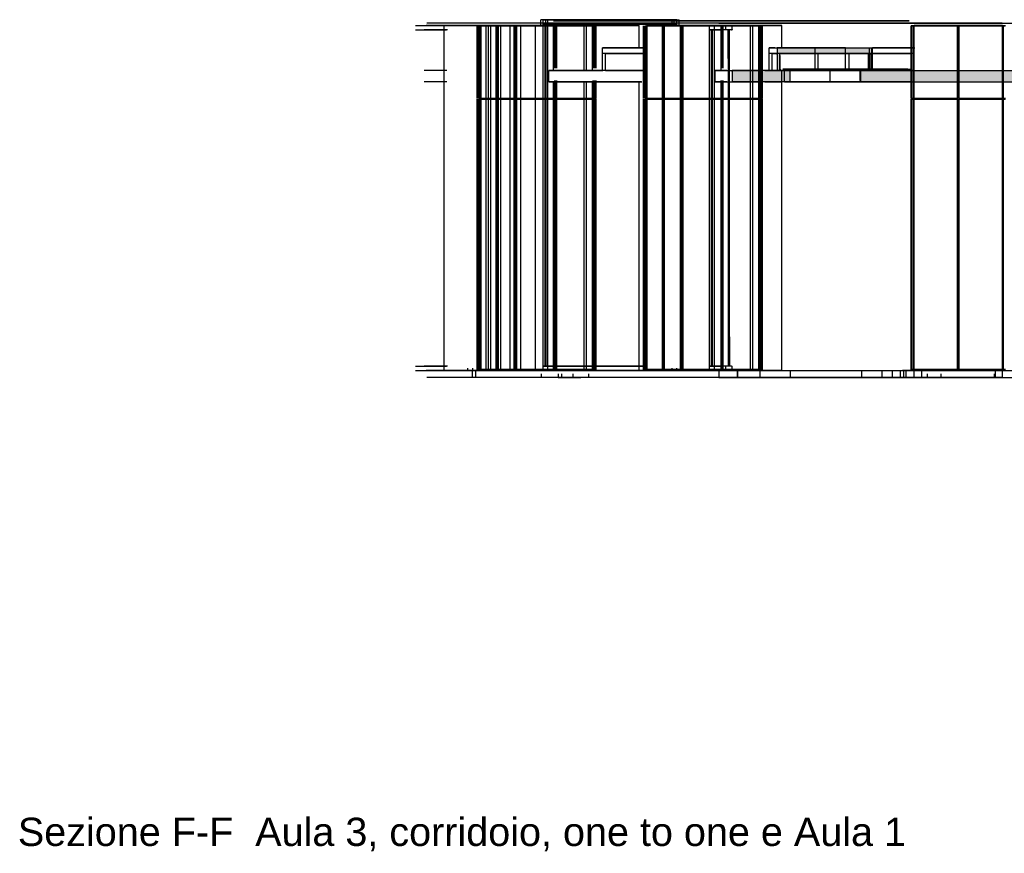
# Model space of a CAD drawing. Header units: millimetres. Extents: x -8297 to 34045, y -61360 to 6071.
# Tile 19 of 68: x 16 to 8710, y -44265 to -36900. Entities that reach past the tile are written whole.
import ezdxf

# ---------------------------------------------------------------- set-up
doc = ezdxf.new("R2010")
doc.units = ezdxf.units.MM
for name, color, linetype in [('S-TAGLIO-CS', 9, 'Continuous'), ('S-TAGLIO-PAV', 33, 'Continuous'), ('S-TAGLIO-SOFF', 8, 'Continuous'), ('S-TAGLIO-VETRO', 5, 'Continuous'), ('S-TESTI', 7, 'Continuous'), ('S-VISTA', 8, 'Continuous')]:
    doc.layers.add(name, color=color, linetype=linetype)
doc.styles.add('VISIO', font='arial.ttf')

msp = doc.modelspace()

# ---------------------------------------------------------------- hatches: boundary and pattern name
at = {"layer": 'S-TAGLIO-CS'}
for points in [[(7166, -37200), (6728, -37200), (6706, -37200), (6706, -37152), (6706, -37150), (7166, -37150), (7460, -37150), (7524, -37150), (7536, -37150), (7538, -37150), (7538, -37152), (7538, -37200), (7536, -37200), (7524, -37200), (7518, -37200), (7460, -37200), (7166, -37200)], [(6706, -37200), (6728, -37200), (6728, -37342), (6728, -37350), (6706, -37350), (6706, -37208), (6706, -37200)], [(7518, -37200), (7524, -37200), (7536, -37200), (7538, -37200), (7538, -37208), (7538, -37350), (7536, -37350), (7518, -37350), (7518, -37340), (7518, -37200)], [(6768, -37450), (6308, -37450), (6308, -37358), (6308, -37350), (6706, -37350), (6728, -37350), (6768, -37350), (6804, -37350), (6808, -37350), (6820, -37350), (6820, -37446), (6820, -37450), (6804, -37450), (6768, -37450)], [(9166, -37450), (9096, -37450), (8992, -37450), (8680, -37450), (7604, -37450), (7436, -37450), (7436, -37436), (7436, -37350), (7442, -37350), (7448, -37350), (7518, -37350), (7536, -37350), (7538, -37350), (7604, -37350), (8680, -37350), (8992, -37350), (9066, -37350), (9084, -37350), (9086, -37350), (9096, -37350), (9156, -37350), (9166, -37350), (9166, -37360), (9166, -37450)]]:
    msp.add_hatch(color=9, dxfattribs=at).paths.add_polyline_path(points)
at = {"layer": 'S-TAGLIO-PAV'}
for points in [[(6608, -40000), (6354, -40000), (6354, -39998), (6608, -39998), (6608, -40000)], [(7812, -40000), (6612, -40000), (6612, -39998), (6670, -39998), (7570, -39998), (7812, -39998), (7812, -40000)], [(7918, -40000), (7910, -40000), (7816, -40000), (7816, -39998), (8116, -39998), (9016, -39998), (9016, -40000), (8988, -40000), (8626, -40000), (8604, -40000), (8592, -40000), (8012, -40000), (7980, -40000), (7918, -40000)]]:
    msp.add_hatch(color=33, dxfattribs=at).paths.add_polyline_path(points)

# ---------------------------------------------------------------- linework, layer by layer
at = {"layer": 'S-TAGLIO-CS'}
for p, q in [((7167, -37150), (6705.9, -37150)), ((6705.9, -37152.6), (6705.9, -37150)), ((6705.9, -37152.6), (6705.9, -37200)), ((7167, -37200), (6705.9, -37200)), ((6727.4, -37200), (6705.9, -37200)), ((6705.9, -37207.9), (6705.9, -37200)), ((6705.9, -37207.9), (6705.9, -37350)), ((6727.4, -37200), (6728.5, -37200)), ((6728.5, -37342.5), (6728.5, -37200)), ((7167, -37150), (7459.8, -37150)), ((7167, -37200), (7459.8, -37200)), ((7459.8, -37150), (7524, -37150)), ((7459.8, -37200), (7524, -37200)), ((7536.3, -37200), (7517.5, -37200)), ((7517.5, -37339.8), (7517.5, -37200)), ((7524, -37150), (7536.8, -37150)), ((7524, -37200), (7536.8, -37200)), ((7536.4, -37200), (7537.4, -37200)), ((7536.8, -37150), (7537.4, -37150)), ((7537.4, -37200), (7536.8, -37200)), ((7537.4, -37152.6), (7537.4, -37150)), ((7537.4, -37152.6), (7537.4, -37200)), ((7537.4, -37207.7), (7537.4, -37200)), ((7537.4, -37207.7), (7537.4, -37350)), ((6731.4, -37338.5), (6731.4, -37215)), ((7515.5, -37336), (7515.5, -37215)), ((6768.7, -37350), (6307.1, -37350)), ((6307.1, -37358.6), (6307.1, -37350)), ((6307.1, -37358.6), (6307.1, -37450)), ((6727.4, -37350), (6705.9, -37350)), ((6727.4, -37350), (6728.5, -37350)), ((6728.5, -37342.5), (6728.5, -37350)), ((6731.4, -37338.5), (6731.4, -37345)), ((6768.7, -37350), (6804.3, -37350)), ((6804.3, -37350), (6820.4, -37350)), ((6841.8, -37338), (6808.6, -37338)), ((6808.6, -37338.5), (6808.6, -37350)), ((6841.8, -37350), (6808.6, -37350)), ((6820.4, -37446), (6820.4, -37350)), ((6841.8, -37338), (6843, -37338)), ((6841.8, -37350), (6843, -37350)), ((6843, -37349.6), (6843, -37338)), ((7442.9, -37338), (7417.1, -37338)), ((7417.1, -37348.1), (7417.1, -37338)), ((7417.1, -37348.1), (7417.1, -37350)), ((7417.1, -37350), (7442.9, -37350)), ((7603.2, -37350), (7437, -37350)), ((7437, -37436.3), (7437, -37350)), ((7442.9, -37338), (7447, -37338)), ((7447, -37350), (7442.9, -37350)), ((7447, -37339.5), (7447, -37338)), ((7447, -37339.5), (7447, -37350)), ((7515.5, -37336), (7515.5, -37345)), ((7517.5, -37339.8), (7517.5, -37350)), ((7517.5, -37350), (7536.3, -37350)), ((7537.4, -37350), (7536.4, -37350)), ((7603.2, -37350), (8679.2, -37350)), ((8679.2, -37350), (8992.5, -37350)), ((6768.7, -37450), (6307.1, -37450)), ((6768.7, -37450), (6804.3, -37450)), ((6804.3, -37450), (6820.4, -37450)), ((6820.4, -37446), (6820.4, -37450)), ((7437, -37436.3), (7437, -37450)), ((7603.2, -37450), (7437, -37450)), ((7603.2, -37450), (8679.2, -37450)), ((8679.2, -37450), (8992.5, -37450))]:
    msp.add_line(p, q, dxfattribs=at)
at = {"layer": 'S-TAGLIO-PAV'}
for p, q in [((6354.1, -39998), (6609, -39998)), ((6354.1, -39998.8), (6354.1, -39998)), ((6354.1, -39998.8), (6354.1, -40000)), ((6354.1, -40005.7), (6354.1, -40000)), ((6354.1, -40000), (7910, -40000)), ((6354.1, -40005.7), (6354.1, -40060)), ((6675.4, -40060), (6354.1, -40060)), ((6609, -39999.2), (6609, -39998)), ((6609, -39999.2), (6609, -40000)), ((6610.2, -40000), (6609, -40000)), ((6610.2, -40000), (6612, -40000)), ((6670.8, -39998), (6612, -39998)), ((6612, -39998.8), (6612, -39998)), ((6612, -39998.8), (6612, -40000)), ((6670.8, -39998), (7569.2, -39998)), ((6675.4, -40060), (6760.3, -40060)), ((6760.3, -40060), (7571.1, -40060)), ((7569.2, -39998), (7812, -39998)), ((7571.1, -40060), (7858.4, -40060)), ((7812, -39999.5), (7812, -39998)), ((7812, -39999.5), (7812, -40000)), ((7812.8, -40000), (7812, -40000)), ((7812.8, -40000), (7815, -40000)), ((8116.6, -39998), (7815, -39998)), ((7815, -39998.5), (7815, -39998)), ((7815, -39998.5), (7815, -40000)), ((7858.4, -40060), (7910, -40060)), ((7918.3, -40000), (7910, -40000)), ((7910, -40060), (7973, -40060)), ((7918.3, -40000), (7980, -40000)), ((7973, -40060), (7980, -40060)), ((7980, -40000), (8011.8, -40000)), ((7980, -40060), (8565, -40060)), ((8011.8, -40000), (8592.9, -40000)), ((8116.6, -39998), (9015, -39998)), ((8565, -40060), (8592.9, -40060)), ((8592.9, -40000), (8603.2, -40000)), ((8592.9, -40060), (8603.2, -40060)), ((8603.2, -40000), (8625.5, -40000)), ((8603.2, -40060), (8625.5, -40060)), ((8625.5, -40000), (8987.9, -40000)), ((8625.5, -40060), (8987.9, -40060))]:
    msp.add_line(p, q, dxfattribs=at)
at = {"layer": 'S-TAGLIO-SOFF'}
for p, q in [((6675.4, -36930), (6354.1, -36930)), ((6675.4, -36930), (6760.3, -36930)), ((6760.3, -36930), (7571.1, -36930)), ((7571.1, -36930), (7858.4, -36930)), ((7858.4, -36930), (7910, -36930)), ((7918.3, -36930), (7910, -36930)), ((7918.3, -36930), (7980, -36930)), ((7980, -36930), (8011.8, -36930)), ((8011.8, -36930), (8592.9, -36930)), ((8592.9, -36930), (8603.2, -36930)), ((8603.2, -36930), (8625.5, -36930)), ((8625.5, -36930), (8987.9, -36930))]:
    msp.add_line(p, q, dxfattribs=at)
at = {"layer": 'S-TAGLIO-VETRO'}
for p, q in [((6301.8, -36950), (6249.7, -36950)), ((6249.7, -36953.3), (6249.7, -36950)), ((6249.7, -36953.3), (6249.7, -36990)), ((6301.8, -36990), (6249.7, -36990)), ((6283.3, -36990), (6273.1, -36990)), ((6273.1, -37243.1), (6273.1, -36990)), ((6283.3, -36990), (6284.3, -36990)), ((6284.3, -39703.1), (6284.3, -36990)), ((6301.8, -36950), (6306.8, -36950)), ((6301.8, -36990), (6306.8, -36990)), ((6306.8, -36986.4), (6306.8, -36950)), ((6306.8, -36986.4), (6306.8, -36990)), ((6273.1, -37243.1), (6273.1, -39960)), ((6284.3, -39703.1), (6284.3, -39960)), ((6301.8, -39960), (6249.7, -39960)), ((6249.7, -39963.3), (6249.7, -39960)), ((6249.7, -39963.3), (6249.7, -40000)), ((6283.3, -39960), (6273.1, -39960)), ((6283.3, -39960), (6284.3, -39960)), ((6301.8, -39960), (6306.8, -39960)), ((6306.8, -39996.4), (6306.8, -39960)), ((6301.8, -40000), (6249.7, -40000)), ((6301.8, -40000), (6306.8, -40000)), ((6306.8, -39996.4), (6306.8, -40000))]:
    msp.add_line(p, q, dxfattribs=at)
at = {"layer": 'S-VISTA'}
for p, q in [((4010, -36930), (3610, -36930)), ((4040, -36930), (4010, -36930)), ((4620, -36930), (4040, -36930)), ((4662, -36900), (4618, -36900)), ((4618, -36950), (4618, -36900)), ((4690, -36930), (4620, -36930)), ((4637, -36900), (4681, -36900)), ((4637, -40000), (4637, -36900)), ((4637, -36900), (5776, -36900)), ((4681, -36900), (4637, -36900)), ((4637, -36940), (4637, -36900)), ((4637, -36940), (5776, -36940)), ((4681, -36940), (4637, -36940)), ((4655, -36940), (5793, -36940)), ((4655, -39960), (4655, -36940)), ((4662, -36950), (4662, -36900)), ((5802, -36940), (4664, -36940)), ((4664, -39960), (4664, -36940)), ((4681, -40000), (4681, -36900)), ((5820, -36900), (4681, -36900)), ((4681, -36940), (4681, -36900)), ((5820, -36940), (4681, -36940)), ((4970, -36930), (4690, -36930)), ((4790, -36910), (4730, -36910)), ((4730, -36910), (6740, -36910)), ((4970, -36930), (4770, -36930)), ((4770, -36930), (4800, -36930)), ((5690, -36910), (4790, -36910)), ((4800, -36930), (4900, -36930)), ((4900, -36930), (4970, -36930)), ((5040, -36930), (4970, -36930)), ((6820, -36930), (5040, -36930)), ((5860, -36910), (5690, -36910)), ((5820, -36900), (5776, -36900)), ((5776, -36950), (5776, -36900)), ((5776, -36900), (5820, -36900)), ((5776, -36940), (5776, -36900)), ((5776, -36940), (5820, -36940)), ((5795, -36900), (5839, -36900)), ((5795, -36950), (5795, -36900)), ((5820, -36950), (5820, -36900)), ((5820, -36940), (5820, -36900)), ((5839, -36950), (5839, -36900)), ((7870, -36910), (5860, -36910)), ((6341.8, -36930), (6190, -36930)), ((6190, -36930), (6480, -36930)), ((6550, -36930), (6350, -36930)), ((6350, -36930), (7420, -36930)), ((6480, -36930), (6550, -36930)), ((6740, -36910), (7390, -36910)), ((6950, -36930), (6820, -36930)), ((7630, -36930), (6950, -36930)), ((7390, -36910), (7480, -36910)), ((7420, -36930), (7450, -36930)), ((7450, -36930), (7840, -36930)), ((7480, -36910), (7600, -36910)), ((7720, -36930), (7590, -36930)), ((7590, -36930), (7630, -36930)), ((7600, -36910), (7720, -36910)), ((7720, -36910), (7830, -36910)), ((7820, -36930), (7720, -36930)), ((7830, -36910), (7790, -36910)), ((7790, -36910), (7870, -36910)), ((7790, -36930), (8060, -36930)), ((7840, -36930), (7810, -36930)), ((7940, -36930), (7820, -36930)), ((7980, -36930), (7910, -36930)), ((7910, -36930), (7980, -36930)), ((8030, -36930), (7940, -36930)), ((8620, -36930), (7980, -36930)), ((7980, -36930), (8630, -36930)), ((8150, -36930), (8030, -36930)), ((8060, -36930), (8150, -36930)), ((8690, -36930), (8620, -36930)), ((8630, -36930), (8690, -36930)), ((3510.5, -36950), (3974, -36950)), ((3510.5, -36990), (3768, -36990)), ((3527.8, -36990), (3785.1, -36990)), ((3794.1, -36990), (3588.2, -36990)), ((4018, -36950), (3606, -36950)), ((3760.5, -36990), (3606, -36990)), ((3765, -36950), (3920, -36950)), ((4155, -36950), (3765, -36950)), ((3765, -40000), (3765, -36950)), ((3920, -36950), (3970, -36950)), ((3970, -36950), (4050, -36950)), ((4018, -36950), (3974, -36950)), ((3974, -36950), (4018, -36950)), ((3993, -36950), (4037, -36950)), ((4050, -36950), (4095, -36950)), ((4057, -37597), (4057, -36955)), ((4058, -37597), (4058, -36955)), ((4063, -37597), (4063, -36955)), ((4069, -36955), (4222, -36955)), ((4069, -37597), (4069, -36955)), ((4071, -37597), (4071, -36955)), ((4080, -36950), (4280, -36950)), ((4240, -36955), (4083, -36955)), ((4083, -37597), (4083, -36955)), ((4757, -36950), (4090, -36950)), ((4090, -36950), (4407, -36950)), ((4090, -40000), (4090, -36950)), ((4175, -36950), (4135, -36950)), ((4135, -40000), (4135, -36950)), ((4155, -40000), (4155, -36950)), ((4265, -36950), (4175, -36950)), ((4175, -40000), (4175, -36950)), ((4207, -36950), (4347, -36950)), ((4308, -36950), (4207, -36950)), ((4222, -37597), (4222, -36955)), ((4228, -37597), (4228, -36955)), ((4229, -36955), (4382, -36955)), ((4229, -37597), (4229, -36955)), ((4231, -37597), (4231, -36955)), ((4240, -37597), (4240, -36955)), ((4400, -36955), (4243, -36955)), ((4243, -37597), (4243, -36955)), ((4375, -36950), (4265, -36950)), ((4265, -40000), (4265, -36950)), ((4280, -36950), (4345, -36950)), ((4630, -36950), (4308, -36950)), ((4340, -36950), (4620, -36950)), ((4347, -36950), (4550, -36950)), ((4347, -40000), (4347, -36950)), ((4440, -36950), (4375, -36950)), ((4382, -37597), (4382, -36955)), ((4387, -37597), (4387, -36955)), ((4741, -36955), (4388, -36955)), ((4388, -37597), (4388, -36955)), ((4395, -37597), (4395, -36955)), ((4400, -36955), (4746, -36955)), ((4400, -37597), (4400, -36955)), ((4400, -37597), (4400, -36955)), ((4407, -36950), (5074, -36950)), ((4407, -40000), (4407, -36950)), ((4570, -36950), (4440, -36950)), ((4440, -40000), (4440, -36950)), ((4550, -36950), (4596, -36950)), ((4570, -40000), (4570, -36950)), ((4620, -36950), (4695, -36950)), ((4744, -36950), (4630, -36950)), ((4695, -36950), (4975, -36950)), ((4730, -36950), (5032, -36950)), ((5000, -36950), (4730, -36950)), ((4730, -37350), (4730, -36950)), ((4741, -37329.5), (4741, -36955)), ((5032, -36950), (4744, -36950)), ((4746, -37329.5), (4746, -36955)), ((5100, -36955), (4747, -36955)), ((4747, -37329.5), (4747, -36955)), ((4748, -37329.5), (4748, -36955)), ((4753, -37329.5), (4753, -36955)), ((5074, -36950), (4757, -36950)), ((4759, -36955), (5105, -36955)), ((4759, -37329.5), (4759, -36955)), ((4775, -36950), (4995, -36950)), ((4900, -36950), (4780, -36950)), ((4975, -36950), (4900, -36950)), ((4995, -36950), (5080, -36950)), ((5000, -37350), (5000, -36950)), ((5485, -36950), (5020, -36950)), ((5020, -37350), (5020, -36950)), ((5074, -37350), (5074, -36950)), ((5080, -36950), (5320, -36950)), ((5081, -37329.5), (5081, -36955)), ((5093, -37329.5), (5093, -36955)), ((5094, -37329.5), (5094, -36955)), ((5100, -37329.5), (5100, -36955)), ((5105, -37329.5), (5105, -36955)), ((5107, -37329.5), (5107, -36955)), ((5320, -36950), (5485, -36950)), ((5485, -37150), (5485, -36950)), ((5525, -37597), (5525, -36955)), ((5527, -37597), (5527, -36955)), ((5532, -37597), (5532, -36955)), ((5538, -36955), (5691, -36955)), ((5538, -37597), (5538, -36955)), ((5539, -37597), (5539, -36955)), ((5708, -36955), (5551, -36955)), ((5551, -37597), (5551, -36955)), ((6225, -36950), (5558, -36950)), ((5558, -36950), (5875, -36950)), ((5558, -40000), (5558, -36950)), ((5691, -37597), (5691, -36955)), ((5696, -37597), (5696, -36955)), ((5697, -36955), (5851, -36955)), ((5697, -37597), (5697, -36955)), ((5699, -37597), (5699, -36955)), ((5708, -37597), (5708, -36955)), ((5868, -36955), (5711, -36955)), ((5711, -37597), (5711, -36955)), ((5851, -37597), (5851, -36955)), ((6210, -36955), (5856, -36955)), ((5856, -37597), (5856, -36955)), ((5856, -37597), (5856, -36955)), ((5863, -37597), (5863, -36955)), ((5868, -36955), (6215, -36955)), ((5868, -37597), (5868, -36955)), ((5868, -37597), (5868, -36955)), ((5875, -36950), (6130, -36950)), ((5875, -36950), (6542, -36950)), ((5875, -40000), (5875, -36950)), ((6213, -36950), (5900, -36950)), ((6131, -36950), (6087, -36950)), ((6106, -36950), (6150, -36950)), ((6106, -40000), (6106, -36950)), ((6106, -36950), (6206, -36950)), ((6150, -36950), (6106, -36950)), ((6106, -36990), (6106, -36950)), ((6106, -36990), (6206, -36990)), ((6150, -36990), (6106, -36990)), ((6124, -36990), (6226.9, -36990)), ((6124, -39960), (6124, -36990)), ((6235.9, -36990), (6133, -36990)), ((6133, -39960), (6133, -36990)), ((6150, -36950), (6590, -36950)), ((6150, -40000), (6150, -36950)), ((6300, -36950), (6150, -36950)), ((6150, -36990), (6150, -36950)), ((6300, -36990), (6150, -36990)), ((6190, -36950), (6501, -36950)), ((6470, -36950), (6210, -36950)), ((6210, -37350), (6210, -36950)), ((6210, -37329.5), (6210, -36955)), ((6569, -36955), (6215, -36955)), ((6215, -37329.5), (6215, -36955)), ((6215, -37329.5), (6215, -36955)), ((6217, -37329.5), (6217, -36955)), ((6222, -37329.5), (6222, -36955)), ((6542, -36950), (6225, -36950)), ((6227, -36955), (6574, -36955)), ((6227, -37329.5), (6227, -36955)), ((6501, -36950), (6235, -36950)), ((6345, -36950), (6565, -36950)), ((6745, -36950), (6345, -36950)), ((6470, -40000), (6470, -36950)), ((6565, -36950), (6490, -36950)), ((6490, -40000), (6490, -36950)), ((6542, -40000), (6542, -36950)), ((6549, -37597), (6549, -36955)), ((6561, -37597), (6561, -36955)), ((6563, -37597), (6563, -36955)), ((6565, -40000), (6565, -36950)), ((6569, -37597), (6569, -36955)), ((6574, -37597), (6574, -36955)), ((6575, -37597), (6575, -36955)), ((6590, -36950), (6745, -36950)), ((6745, -37150), (6745, -36950)), ((7889, -37597), (7889, -36955)), ((7889, -37597), (7889, -36955)), ((8302, -36955), (7889, -36955)), ((7889, -37597), (7889, -36955)), ((7889, -37597), (7889, -36955)), ((7889, -37597), (7889, -36955)), ((7889, -37597), (7889, -36955)), ((7889, -37597), (7889, -36955)), ((7889, -37597), (7889, -36955)), ((7893, -37597), (7893, -36955)), ((7893, -36955), (8298, -36955)), ((7893, -37597), (7893, -36955)), ((7893, -37597), (7893, -36955)), ((7893, -37597), (7893, -36955)), ((7893, -37597), (7893, -36955)), ((7893, -37597), (7893, -36955)), ((7907, -37329.5), (7907, -36955)), ((7907, -37597), (7907, -36955)), ((7907, -37329.5), (7907, -36955)), ((7907, -37329.5), (7907, -36955)), ((7915, -36950), (8695, -36950)), ((8695, -36950), (7915, -36950)), ((7915, -40000), (7915, -36950)), ((7915, -37350), (7915, -36950)), ((8298, -37597), (8298, -36955)), ((8302, -37597), (8302, -36955)), ((8302, -37597), (8302, -36955)), ((8721, -36955), (8308, -36955)), ((8308, -37597), (8308, -36955)), ((8308, -37597), (8308, -36955)), ((8312, -36955), (8717, -36955)), ((8312, -37597), (8312, -36955)), ((8695, -40000), (8695, -36950)), ((8703, -37597), (8703, -36955)), ((5163, -37150), (5516.9, -37150)), ((5527.5, -37150), (5163, -37150)), ((5163, -37200), (5163, -37150)), ((5527.5, -37200), (5163, -37200)), ((5527.5, -37200), (5163, -37200)), ((5163, -37350), (5163, -37200)), ((5190, -37200), (5545.6, -37200)), ((5190, -37350), (5190, -37200)), ((5545.9, -37150), (5493.1, -37150)), ((6633, -37150), (7040, -37150)), ((6684.5, -37150), (6633, -37150)), ((6633, -37200), (6633, -37150)), ((6684.5, -37200), (6633, -37200)), ((6684.5, -37200), (6633, -37200)), ((6633, -37350), (6633, -37200)), ((6660, -37200), (6710.8, -37200)), ((7067, -37200), (6660, -37200)), ((6660, -37350), (6660, -37200)), ((6734.8, -37200), (7040, -37200)), ((6734.8, -37200), (7040, -37200)), ((7309, -37150), (6768.2, -37150)), ((6811, -37150), (7309, -37150)), ((7040, -37150), (6811, -37150)), ((7032.3, -37200), (7309, -37200)), ((7032.3, -37200), (7309, -37200)), ((7341, -37200), (7038.6, -37200)), ((7040, -37200), (7040, -37150)), ((7040, -37350), (7040, -37200)), ((7067, -37350), (7067, -37200)), ((7309, -37200), (7309, -37150)), ((7309, -37350), (7309, -37200)), ((7341, -37350), (7341, -37200)), ((7512, -37200), (7342.8, -37200)), ((7358, -37150), (7520, -37150)), ((7358, -37200), (7520, -37200)), ((7358, -37200), (7520, -37200)), ((7512, -37350), (7512, -37200)), ((7520, -37150), (7920.8, -37150)), ((7520, -37200), (7520, -37150)), ((7520, -37350), (7520, -37200)), ((7524, -37350), (7524, -37200)), ((7525, -37200), (7879.1, -37200)), ((7525, -37350), (7525, -37200)), ((7544, -37200), (7544, -37150)), ((7544, -37350), (7544, -37200)), ((7901.5, -37150), (7545, -37150)), ((7545, -37200), (7545, -37150)), ((7901.5, -37200), (7545, -37200)), ((7901.5, -37200), (7545, -37200)), ((7545, -37350), (7545, -37200)), ((3788.3, -37350), (3587, -37350)), ((4689, -37350), (5166.6, -37350)), ((5505, -37350), (4689, -37350)), ((4689, -37450), (4689, -37350)), ((5527.5, -37350), (5163, -37350)), ((5190, -37350), (5545.6, -37350)), ((6158, -37350), (6574, -37350)), ((6260.5, -37350), (6158, -37350)), ((6158, -37450), (6158, -37350)), ((6574, -37450), (6574, -37350)), ((6595, -37350), (6745, -37350)), ((6684.5, -37350), (6633, -37350)), ((6633, -37350), (7040, -37350)), ((7067, -37350), (6660, -37350)), ((6660, -37350), (6710.8, -37350)), ((6745, -40000), (6745, -37350)), ((6745, -37450), (6745, -37350)), ((6755, -37338), (7160, -37338)), ((6805.2, -37338), (6755, -37338)), ((6805.2, -37350), (6755, -37350)), ((6755, -37350), (7160, -37350)), ((7173, -37350), (6769, -37350)), ((6769, -37450), (6769, -37350)), ((7200, -37338), (6796, -37338)), ((7200, -37350), (6796, -37350)), ((7085, -37338), (7200, -37338)), ((7085, -37350), (7200, -37350)), ((7087.2, -37338), (7454, -37338)), ((7087.2, -37350), (7454, -37350)), ((7087.7, -37350), (7309, -37350)), ((7341, -37350), (7089, -37350)), ((7160, -37338), (7102.5, -37338)), ((7160, -37350), (7102.5, -37350)), ((7443, -37350), (7110.3, -37350)), ((7115.8, -37350), (7173, -37350)), ((7423, -37338), (7121, -37338)), ((7423, -37350), (7121, -37350)), ((7173, -37450), (7173, -37350)), ((7454, -37338), (7350.5, -37338)), ((7454, -37350), (7350.5, -37350)), ((7470, -37338), (7356.7, -37338)), ((7470, -37350), (7356.7, -37350)), ((7479, -37350), (7369.3, -37350)), ((7371.1, -37338), (7424, -37338)), ((7371.1, -37350), (7424, -37350)), ((7375.3, -37338), (7483, -37338)), ((7375.3, -37350), (7483, -37350)), ((7393.1, -37350), (7444, -37350)), ((7512, -37350), (7399.2, -37350)), ((7412, -37350), (7520, -37350)), ((7426, -37338), (7880.6, -37338)), ((7426, -37350), (7880.6, -37350)), ((7443, -37450), (7443, -37350)), ((7444, -37450), (7444, -37350)), ((7446, -37350), (7852.6, -37350)), ((7857.9, -37338), (7456, -37338)), ((7857.9, -37350), (7456, -37350)), ((7520.2, -37338), (7470, -37338)), ((7520.2, -37350), (7470, -37350)), ((7525, -37350), (7879.1, -37350)), ((7901.5, -37350), (7545, -37350)), ((7889, -37350), (8717, -37350)), ((7889, -37450), (7889, -37350)), ((7893, -37450), (7893, -37350)), ((3788.3, -37450), (3587, -37450)), ((5505, -37450), (4689, -37450)), ((4689, -37450), (5485, -37450)), ((4730, -40000), (4730, -37450)), ((4741, -37597), (4741, -37436.5)), ((4746, -37597), (4746, -37436.5)), ((4747, -37597), (4747, -37436.5)), ((4748, -37597), (4748, -37436.5)), ((4753, -37597), (4753, -37436.5)), ((4759, -37597), (4759, -37436.5)), ((5000, -40000), (5000, -37450)), ((5020, -40000), (5020, -37450)), ((5074, -40000), (5074, -37450)), ((5081, -37597), (5081, -37436.5)), ((5093, -37597), (5093, -37436.5)), ((5094, -37597), (5094, -37436.5)), ((5100, -37597), (5100, -37436.5)), ((5105, -37597), (5105, -37436.5)), ((5107, -37597), (5107, -37436.5)), ((5507.6, -37450), (5298, -37450)), ((5298, -37450), (5509.1, -37450)), ((5485, -40000), (5485, -37450)), ((6260.5, -37450), (6158, -37450)), ((6158, -37450), (6574, -37450)), ((6210, -37597), (6210, -37436.5)), ((6210, -40000), (6210, -37450)), ((6215, -37597), (6215, -37436.5)), ((6215, -37597), (6215, -37436.5)), ((6217, -37597), (6217, -37436.5)), ((6222, -37597), (6222, -37436.5)), ((6227, -37597), (6227, -37436.5)), ((6595, -37450), (6745, -37450)), ((7173, -37450), (6769, -37450)), ((6781.9, -37450), (7444, -37450)), ((7443, -37450), (6944, -37450)), ((6944, -37450), (7173, -37450)), ((7479, -37450), (7204.8, -37450)), ((7446, -37450), (7903.4, -37450)), ((7881, -37450), (7479, -37450)), ((7889, -37450), (8717, -37450)), ((7907, -37597), (7907, -37436.5)), ((7907, -37597), (7907, -37436.5)), ((7907, -37597), (7907, -37436.5)), ((7915, -40000), (7915, -37450)), ((4057, -39990), (4057, -37603)), ((4058, -39990), (4058, -37603)), ((4063, -39990), (4063, -37603)), ((4069, -37597), (4222, -37597)), ((4069, -37603), (4222, -37603)), ((4069, -39990), (4069, -37603)), ((4071, -39990), (4071, -37603)), ((4240, -37597), (4083, -37597)), ((4240, -37603), (4083, -37603)), ((4083, -39990), (4083, -37603)), ((4222, -39990), (4222, -37603)), ((4228, -39990), (4228, -37603)), ((4229, -37597), (4382, -37597)), ((4229, -37603), (4382, -37603)), ((4229, -39990), (4229, -37603)), ((4231, -39990), (4231, -37603)), ((4240, -39990), (4240, -37603)), ((4400, -37597), (4243, -37597)), ((4400, -37603), (4243, -37603)), ((4243, -39990), (4243, -37603)), ((4382, -39990), (4382, -37603)), ((4387, -39990), (4387, -37603)), ((4741, -37597), (4388, -37597)), ((4741, -37603), (4388, -37603)), ((4388, -39990), (4388, -37603)), ((4395, -39990), (4395, -37603)), ((4400, -37597), (4746, -37597)), ((4400, -37603), (4746, -37603)), ((4400, -39990), (4400, -37603)), ((4400, -39990), (4400, -37603)), ((4741, -39990), (4741, -37603)), ((4746, -39990), (4746, -37603)), ((5100, -37597), (4747, -37597)), ((5100, -37603), (4747, -37603)), ((4747, -39990), (4747, -37603)), ((4748, -39990), (4748, -37603)), ((4753, -39990), (4753, -37603)), ((4759, -37597), (5105, -37597)), ((4759, -37603), (5105, -37603)), ((4759, -39990), (4759, -37603)), ((5081, -39990), (5081, -37603)), ((5093, -39990), (5093, -37603)), ((5094, -39990), (5094, -37603)), ((5100, -39990), (5100, -37603)), ((5105, -39990), (5105, -37603)), ((5107, -39990), (5107, -37603)), ((5525, -39990), (5525, -37603)), ((5527, -39990), (5527, -37603)), ((5532, -39990), (5532, -37603)), ((5538, -37597), (5691, -37597)), ((5538, -37603), (5691, -37603)), ((5538, -39990), (5538, -37603)), ((5539, -39990), (5539, -37603)), ((5708, -37597), (5551, -37597)), ((5708, -37603), (5551, -37603)), ((5551, -39990), (5551, -37603)), ((5691, -39990), (5691, -37603)), ((5696, -39990), (5696, -37603)), ((5697, -37597), (5851, -37597)), ((5697, -37603), (5851, -37603)), ((5697, -39990), (5697, -37603)), ((5699, -39990), (5699, -37603)), ((5708, -39990), (5708, -37603)), ((5868, -37597), (5711, -37597)), ((5868, -37603), (5711, -37603)), ((5711, -39990), (5711, -37603)), ((5851, -39990), (5851, -37603)), ((6210, -37597), (5856, -37597)), ((6210, -37603), (5856, -37603)), ((5856, -39990), (5856, -37603)), ((5856, -39990), (5856, -37603)), ((5863, -39990), (5863, -37603)), ((5868, -37597), (6215, -37597)), ((5868, -37603), (6215, -37603)), ((5868, -39990), (5868, -37603)), ((5868, -39990), (5868, -37603)), ((6210, -39990), (6210, -37603)), ((6569, -37597), (6215, -37597)), ((6569, -37603), (6215, -37603)), ((6215, -39990), (6215, -37603)), ((6215, -39990), (6215, -37603)), ((6217, -39990), (6217, -37603)), ((6222, -39990), (6222, -37603)), ((6227, -37597), (6574, -37597)), ((6227, -37603), (6574, -37603)), ((6227, -39990), (6227, -37603)), ((6549, -39990), (6549, -37603)), ((6561, -39990), (6561, -37603)), ((6563, -39990), (6563, -37603)), ((6569, -39990), (6569, -37603)), ((6574, -39990), (6574, -37603)), ((6575, -39990), (6575, -37603)), ((8302, -37597), (7889, -37597)), ((7889, -39990), (7889, -37603)), ((7889, -39990), (7889, -37603)), ((8302, -37603), (7889, -37603)), ((7889, -39990), (7889, -37603)), ((7889, -39990), (7889, -37603)), ((7889, -39990), (7889, -37603)), ((7889, -39990), (7889, -37603)), ((7889, -39990), (7889, -37603)), ((7889, -39990), (7889, -37603)), ((7893, -37597), (8298, -37597)), ((7893, -39990), (7893, -37603)), ((7893, -37603), (8298, -37603)), ((7893, -39990), (7893, -37603)), ((7893, -39990), (7893, -37603)), ((7893, -39990), (7893, -37603)), ((7893, -39990), (7893, -37603)), ((7893, -39990), (7893, -37603)), ((7907, -39990), (7907, -37603)), ((7907, -39990), (7907, -37603)), ((7907, -39990), (7907, -37603)), ((7907, -39990), (7907, -37603)), ((8298, -39990), (8298, -37603)), ((8302, -39990), (8302, -37603)), ((8302, -39990), (8302, -37603)), ((8721, -37597), (8308, -37597)), ((8721, -37603), (8308, -37603)), ((8308, -39990), (8308, -37603)), ((8308, -39990), (8308, -37603)), ((8312, -37597), (8717, -37597)), ((8312, -37603), (8717, -37603)), ((8312, -39990), (8312, -37603)), ((8703, -39990), (8703, -37603)), ((3510.5, -39960), (3768, -39960)), ((3527.8, -39960), (3785.1, -39960)), ((3794.1, -39960), (3588.2, -39960)), ((3760.5, -39960), (3606, -39960)), ((3974, -40000), (3974, -39980)), ((4018, -40000), (4018, -39980)), ((4405, -39990), (4058, -39990)), ((4063, -39990), (4417, -39990)), ((4069, -39990), (4222, -39990)), ((4240, -39990), (4083, -39990)), ((4229, -39990), (4382, -39990)), ((4400, -39990), (4243, -39990)), ((4741, -39990), (4388, -39990)), ((4400, -39990), (4746, -39990)), ((4637, -39960), (5517.1, -39960)), ((4681, -39960), (4637, -39960)), ((4637, -40000), (4637, -39960)), ((4655, -39960), (5534.4, -39960)), ((5543.4, -39960), (4664, -39960)), ((5509.4, -39960), (4681, -39960)), ((4681, -40000), (4681, -39960)), ((5100, -39990), (4747, -39990)), ((4759, -39990), (5105, -39990)), ((5873, -39990), (5527, -39990)), ((5532, -39990), (5885, -39990)), ((5538, -39990), (5691, -39990)), ((5708, -39990), (5551, -39990)), ((5697, -39990), (5851, -39990)), ((5868, -39990), (5711, -39990)), ((5776, -40000), (5776, -39980)), ((5820, -40000), (5820, -39980)), ((6210, -39990), (5856, -39990)), ((5868, -39990), (6215, -39990)), ((6106, -39960), (6206, -39960)), ((6150, -39960), (6106, -39960)), ((6106, -40000), (6106, -39960)), ((6124, -39960), (6226.9, -39960)), ((6235.9, -39960), (6133, -39960)), ((6300, -39960), (6150, -39960)), ((6150, -40000), (6150, -39960)), ((6569, -39990), (6215, -39990)), ((6227, -39990), (6574, -39990)), ((6403, -39990), (6352, -39990)), ((6392, -39990), (6549, -39990)), ((6563, -39990), (6410, -39990)), ((7889, -39990), (7940.6, -39990)), ((8302, -39990), (7889, -39990)), ((7943.6, -39990), (7893, -39990)), ((7893, -39990), (8298, -39990)), ((8721, -39990), (8308, -39990)), ((8312, -39990), (8717, -39990)), ((3510.5, -40000), (3974, -40000)), ((4018, -40000), (3606, -40000)), ((4010, -40060), (3610, -40060)), ((3929, -40000), (3625.2, -40000)), ((3644.7, -39998), (3929, -39998)), ((3644.7, -40000), (3929, -40000)), ((4155, -40000), (3765, -40000)), ((3765, -40000), (3920, -40000)), ((3920, -40000), (3970, -40000)), ((3929, -39998), (4040, -39998)), ((4010, -40000), (3929, -40000)), ((3929, -40000), (4040, -40000)), ((3929, -40000), (4040, -40000)), ((3970, -40000), (4050, -40000)), ((4018, -40000), (3974, -40000)), ((3974, -40000), (4018, -40000)), ((3993, -40000), (4037, -40000)), ((4040, -40000), (4010, -40000)), ((4010, -40000), (4010, -40060)), ((4040, -40060), (4010, -40060)), ((4040, -39998), (4203, -39998)), ((4040, -40000), (4040, -40060)), ((6190, -40000), (4040, -40000)), ((4040, -40000), (4203, -40000)), ((4620, -40060), (4040, -40060)), ((6190, -40060), (4040, -40060)), ((4050, -40000), (4095, -40000)), ((4449.2, -40000), (4090, -40000)), ((4090, -40000), (4407, -40000)), ((4175, -40000), (4135, -40000)), ((4265, -40000), (4175, -40000)), ((4206, -39998), (4256, -39998)), ((4206, -39998), (4864, -39998)), ((4206, -40000), (4864, -40000)), ((4206, -40000), (4256, -40000)), ((4308, -40000), (4207, -40000)), ((4207, -40000), (4347, -40000)), ((4375, -40000), (4265, -40000)), ((4415.3, -40000), (4308, -40000)), ((4347, -40000), (4550, -40000)), ((4440, -40000), (4375, -40000)), ((4407, -40000), (5074, -40000)), ((4570, -40000), (4440, -40000)), ((4550, -40000), (4596, -40000)), ((4662, -40000), (4618, -40000)), ((4620, -40030), (4620, -40060)), ((4690, -40060), (4620, -40060)), ((4637, -40000), (4681, -40000)), ((4637, -40000), (5776, -40000)), ((4681, -40000), (4637, -40000)), ((5820, -40000), (4681, -40000)), ((4970, -40060), (4690, -40060)), ((5000, -40000), (4730, -40000)), ((4770, -40030), (4770, -40060)), ((4970, -40060), (4770, -40060)), ((4770, -40060), (4800, -40060)), ((4800, -40030), (4800, -40060)), ((4800, -40060), (4900, -40060)), ((4864, -39998), (5406, -39998)), ((4864, -40000), (5406, -40000)), ((4866, -39998), (5005, -39998)), ((4866, -39998), (5005, -39998)), ((4866, -40000), (5005, -40000)), ((4866, -40000), (5005, -40000)), ((4900, -40030), (4900, -40060)), ((4900, -40060), (4970, -40060)), ((5040, -40060), (4970, -40060)), ((5008, -39998), (5508, -39998)), ((5008, -39998), (5526, -39998)), ((5008, -40000), (5526, -40000)), ((5008, -40000), (5508, -40000)), ((5485, -40000), (5020, -40000)), ((5040, -40030), (5040, -40060)), ((6820, -40060), (5040, -40060)), ((5409, -39998), (5509, -39998)), ((5409, -40000), (5509, -40000)), ((5527, -39998), (5807, -39998)), ((5527, -40000), (5807, -40000)), ((5865.8, -40000), (5558, -40000)), ((5558, -40000), (5875, -40000)), ((5820, -40000), (5776, -40000)), ((5776, -40000), (5820, -40000)), ((5795, -40000), (5839, -40000)), ((5810, -39998), (6187, -39998)), ((5810, -40000), (6187, -40000)), ((5875, -40000), (6542, -40000)), ((6131, -40000), (6087, -40000)), ((6106, -40000), (6150, -40000)), ((6106, -40000), (6206, -40000)), ((6150, -40000), (6106, -40000)), ((6300, -40000), (6150, -40000)), ((6187, -39998), (7010, -39998)), ((6187, -40000), (7010, -40000)), ((6189, -39998), (6609, -39998)), ((6189, -40000), (6609, -40000)), ((6190, -39998), (6347.1, -39998)), ((6341.8, -40000), (6190, -40000)), ((6190, -40000), (6190, -40060)), ((6190, -40000), (6347.1, -40000)), ((6341.8, -40060), (6190, -40060)), ((6190, -40060), (6480, -40060)), ((6470, -40000), (6210, -40000)), ((6350, -40000), (6350, -40060)), ((6550, -40060), (6350, -40060)), ((6350, -40060), (7420, -40060)), ((6359, -39998), (6609, -39998)), ((6359, -39998), (6609, -39998)), ((6359, -40000), (6609, -40000)), ((6359, -40000), (6609, -40000)), ((6360, -39998), (7010, -39998)), ((6360, -39998), (7010, -39998)), ((6360, -40000), (7010, -40000)), ((6360, -40000), (7010, -40000)), ((6361, -39998), (7411, -39998)), ((6361, -39998), (7411, -39998)), ((6361, -40000), (7411, -40000)), ((6361, -40000), (7411, -40000)), ((6370, -40000), (6590, -40000)), ((6542, -40000), (6383.5, -40000)), ((6501, -40000), (6394.6, -40000)), ((6745, -40000), (6395, -40000)), ((6397.3, -40000), (6501, -40000)), ((6400, -40000), (6565, -40000)), ((6480, -40060), (6550, -40060)), ((6565, -40000), (6490, -40000)), ((6550, -40000), (6550, -40060)), ((6590, -40000), (6745, -40000)), ((6612, -39998), (7812, -39998)), ((6612, -39998), (7812, -39998)), ((6612, -39998), (7812, -39998)), ((6612, -40000), (7812, -40000)), ((6612, -40000), (7812, -40000)), ((6612, -40000), (7812, -40000)), ((6820, -40000), (6820, -40060)), ((6950, -40060), (6820, -40060)), ((7630, -40060), (6950, -40060)), ((7013, -39998), (7913, -39998)), ((7013, -39998), (8213, -39998)), ((7013, -39998), (7913, -39998)), ((7013, -40000), (8213, -40000)), ((7013, -40000), (7913, -40000)), ((7013, -40000), (7913, -40000)), ((7414, -39998), (7914, -39998)), ((7414, -39998), (7914, -39998)), ((7414, -40000), (7914, -40000)), ((7414, -40000), (7914, -40000)), ((7420, -40060), (7450, -40060)), ((7450, -40000), (7450, -40060)), ((7450, -40060), (7840, -40060)), ((7720, -40060), (7590, -40060)), ((7590, -40060), (7630, -40060)), ((7630, -40000), (7630, -40060)), ((7720, -40000), (7720, -40060)), ((7720, -40000), (7720, -40060)), ((7820, -40060), (7720, -40060)), ((7790, -40000), (7790, -40060)), ((7790, -40060), (8060, -40060)), ((7840, -40060), (7810, -40060)), ((7815, -39998), (9015, -39998)), ((7815, -39998), (7915, -39998)), ((7815, -39998), (7915, -39998)), ((7815, -40000), (9015, -40000)), ((7815, -40000), (7915, -40000)), ((7815, -40000), (7915, -40000)), ((7820, -40000), (7820, -40060)), ((7940, -40060), (7820, -40060)), ((7840, -40000), (7840, -40060)), ((7980, -39998), (7910, -39998)), ((7910, -39998), (7945, -39998)), ((7945, -40000), (7910, -40000)), ((7910, -40000), (7980, -40000)), ((7910, -40000), (7910, -40060)), ((7910, -40000), (7910, -40060)), ((7980, -40000), (7910, -40000)), ((7910, -40000), (7945, -40000)), ((7980, -40060), (7910, -40060)), ((7910, -40060), (7980, -40060)), ((7915, -40000), (8695, -40000)), ((8030, -40060), (7940, -40060)), ((8213, -39998), (7980, -39998)), ((7980, -40000), (8630, -40000)), ((7980, -40000), (7980, -40060)), ((8213, -40000), (7980, -40000)), ((7980, -40030), (7980, -40060)), ((8620, -40060), (7980, -40060)), ((7980, -40060), (8630, -40060)), ((8030, -40030), (8030, -40060)), ((8150, -40060), (8030, -40060)), ((8060, -40060), (8150, -40060)), ((8150, -40030), (8150, -40060)), ((8150, -40030), (8150, -40060)), ((8216, -39998), (9416, -39998)), ((8630, -39998), (8216, -39998)), ((8630, -40000), (8216, -40000)), ((8216, -40000), (9416, -40000)), ((8620, -40030), (8620, -40060)), ((8690, -40060), (8620, -40060)), ((8690, -39998), (8630, -39998)), ((8630, -40000), (8690, -40000)), ((8630, -40000), (8630, -40060)), ((8690, -40000), (8630, -40000)), ((8630, -40060), (8690, -40060)), ((8690, -40000), (8690, -40060)), ((8690, -40000), (8690, -40060))]:
    msp.add_line(p, q, dxfattribs=at)

# ---------------------------------------------------------------- texts
at = {"layer": 'S-TESTI', "style": 'VISIO'}
msp.add_text('Sezione F-F  Aula 3, corridoio, one to one e Aula 1', height=250, dxfattribs=at).set_placement((0, -44200))

doc.saveas('drawing.dxf')
